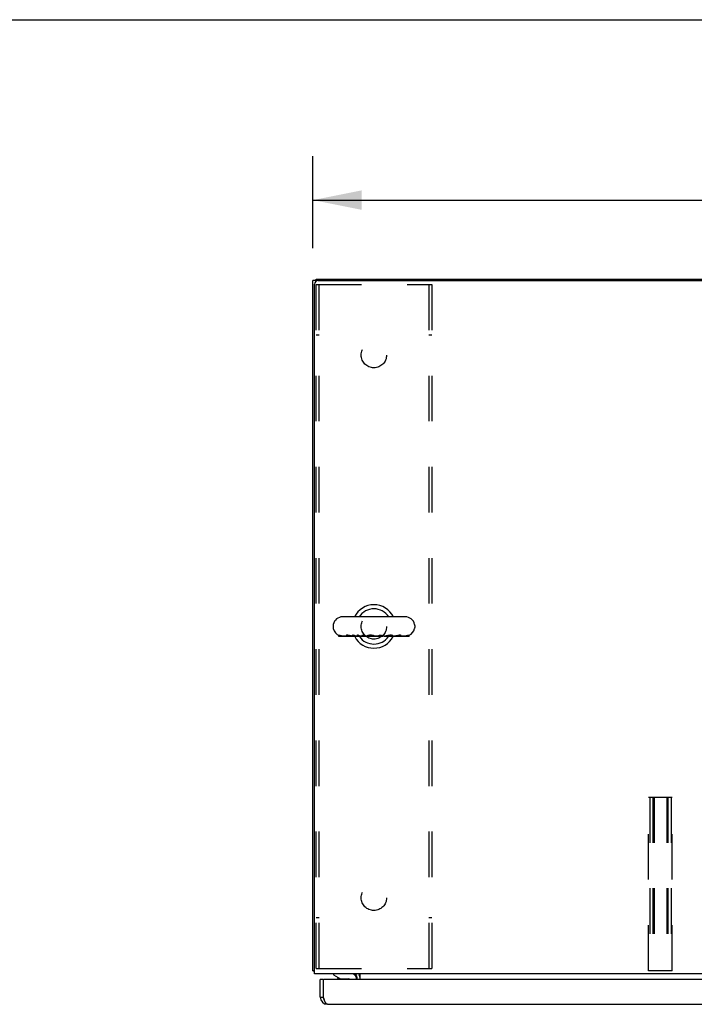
# Model space of a CAD drawing. Header units: inches. Extents: x 0 to 286, y 0 to 185.
# Tile 46 of 72: x 66 to 89, y 151 to 185. Entities that reach past the tile are written whole.
import ezdxf

# ---------------------------------------------------------------- set-up
doc = ezdxf.new("R2010")
doc.units = ezdxf.units.IN
doc.header["$LTSCALE"] = 15.75
doc.header["$MEASUREMENT"] = 0
doc.linetypes.add('HIDDEN', pattern=[0.2, 0.1, -0.1])
doc.layers.get('0').update_dxf_attribs({"linetype": 'CONTINUOUS'})
for name, color, linetype in [('02___PRT_ALL_AXES', 7, 'CONTINUOUS'), ('3PC_BODY', 7, 'CONTINUOUS'), ('DEFAULT_2', 8, 'HIDDEN')]:
    doc.layers.add(name, color=color, linetype=linetype)
doc.styles.get("Standard").update_dxf_attribs({"font": 'txt', "width": 0.8})
doc.dimstyles.new('DIMSTYLE_2', dxfattribs={"dimtxt": 1.431818, "dimasz": 1.684492, "dimexe": 0.09, "dimexo": 0.07, "dimgap": 0.0425, "dimtad": 0, "dimtih": 1, "dimtoh": 1, "dimzin": 4, "dimdsep": 46, "dimtxsty": 'Standard', "dimblk": '_FILLED', "dimblk1": '_FILLED', "dimblk2": '_FILLED', "dimcen": 0.09, "dimadec": 0, "dimazin": 0, "dimtfac": 1, "dimtofl": 0, "dimtmove": 0, "dimatfit": 3, "dimldrblk": '_FILLED', "dimfxl": 1, "dimtolj": 1, "dimtzin": 4, "dimarcsym": 0})

# ---------------------------------------------------------------- blocks, each defined once
blk = doc.blocks.new('_FILLED')
at = {"color": 0, "linetype": 'ByBlock'}
blk.add_solid([(0, 0), (-1, 0.2), (-1, -0.2)], dxfattribs=at)
blk = doc.blocks.new('*D9')
at = {"layer": '3PC_BODY', "color": 2, "linetype": 'Continuous'}
for p, q in [((75.654, 177.397), (75.654, 180.578)), ((111.654, 177.397), (111.654, 180.578)), ((75.654, 179.062), (90.075, 179.062)), ((111.654, 179.062), (97.234, 179.062))]:
    blk.add_line(p, q, dxfattribs=at)
at = {"layer": '3PC_BODY', "color": 2, "linetype": 'Continuous', "xscale": 1.6844919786, "yscale": 1.6844919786, "zscale": 1.6844919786, "rotation": 180}
blk.add_blockref('_FILLED', (75.654, 179.062), dxfattribs=at)
at = {"layer": '3PC_BODY', "color": 2, "linetype": 'Continuous', "xscale": 1.6844919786, "yscale": 1.6844919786, "zscale": 1.6844919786}
blk.add_blockref('_FILLED', (111.654, 179.062), dxfattribs=at)
at = {"layer": '3PC_BODY', "color": 2, "linetype": 'Continuous', "insert": (93.654, 179.778), "char_height": 1.4318, "width": 5.72727, "attachment_point": 2, "line_spacing_factor": 0.9}
blk.add_mtext('36.00', dxfattribs=at)

msp = doc.modelspace()

# ---------------------------------------------------------------- linework, layer by layer
at = {"color": 7, "linetype": 'Continuous'}
for p, q in [((0, 185.294), (286.364, 185.294)), ((75.758, 176.28), (75.654, 176.28)), ((75.758, 176.257), (75.758, 176.332)), ((78.838, 164.666), (76.678, 164.666)), ((76.348, 164.37), (76.348, 164.294)), ((79.168, 164.37), (79.168, 164.294)), ((76.547, 163.983), (76.547, 164.025)), ((77.492, 163.983), (76.547, 163.983)), ((76.567, 163.983), (76.567, 164.02)), ((76.574, 163.983), (76.574, 164.021)), ((76.801, 163.998), (76.695, 163.998)), ((76.751, 163.983), (76.751, 163.998)), ((76.755, 163.983), (76.755, 163.998)), ((76.8, 163.983), (76.8, 163.998)), ((76.801, 164.017), (76.801, 163.983)), ((76.909, 164.017), (76.902, 164.019)), ((76.917, 164.016), (76.909, 164.017)), ((76.932, 164.012), (76.917, 164.016)), ((76.95, 164.008), (76.932, 164.012)), ((76.958, 164.007), (76.95, 164.008)), ((76.992, 163.983), (76.992, 164.001)), ((77.021, 163.998), (76.992, 163.998)), ((77.021, 163.983), (77.021, 164.027)), ((77.072, 163.983), (77.072, 164.025)), ((77.131, 163.983), (77.131, 163.999)), ((77.169, 163.999), (77.131, 163.999)), ((77.169, 163.983), (77.169, 164.025)), ((77.22, 163.983), (77.22, 164.027)), ((77.34, 163.998), (77.292, 163.998)), ((77.34, 163.983), (77.34, 164.025)), ((77.397, 163.983), (77.397, 164.025)), ((77.523, 163.998), (77.439, 163.998)), ((77.492, 163.983), (77.492, 163.998)), ((77.523, 163.998), (77.523, 163.983)), ((78.065, 163.983), (77.523, 163.983)), ((77.765, 164.005), (77.763, 164.006)), ((77.767, 164.004), (77.765, 164.005)), ((77.771, 164.002), (77.767, 164.004)), ((77.773, 164.001), (77.771, 164.002)), ((77.774, 164.001), (77.773, 164.001)), ((77.774, 163.983), (77.774, 164.001)), ((77.88, 163.998), (77.774, 163.998)), ((77.783, 163.983), (77.783, 163.998)), ((77.788, 163.983), (77.788, 163.998)), ((77.793, 163.983), (77.793, 163.998)), ((77.951, 163.983), (77.951, 164.025)), ((78.017, 163.983), (78.017, 164.025)), ((78.147, 163.998), (78.039, 163.998)), ((78.065, 163.983), (78.065, 163.998)), ((78.118, 163.998), (78.118, 163.983)), ((78.974, 163.983), (78.118, 163.983)), ((78.231, 164.013), (78.203, 164.007)), ((78.41, 163.983), (78.41, 164.008)), ((78.46, 163.998), (78.41, 163.998)), ((78.551, 164.011), (78.541, 164.009)), ((78.581, 164.017), (78.551, 164.011)), ((78.698, 163.983), (78.698, 164.015)), ((78.815, 163.998), (78.698, 163.998)), ((78.95, 163.983), (78.95, 164.027)), ((78.956, 163.983), (78.956, 164.025)), ((78.968, 163.983), (78.968, 164.025)), ((78.974, 163.983), (78.974, 164.027)), ((75.706, 152.436), (75.654, 152.436)), ((76.008, 152.132), (75.904, 152.132)), ((76.008, 152.132), (76.008, 152.112)), ((76.365, 152.332), (76.365, 152.293)), ((76.365, 152.293), (76.604, 152.155)), ((76.501, 152.215), (76.501, 152.203)), ((76.501, 152.203), (76.521, 152.203)), ((76.604, 152.155), (76.877, 152.155)), ((77.171, 152.331), (77.137, 152.296)), ((77.153, 152.175), (77.153, 152.132)), ((75.904, 151.525), (76.008, 151.525))]:
    msp.add_line(p, q, dxfattribs=at)
at = {"color": 3, "linetype": 'Continuous'}
for p, q in [((75.654, 152.436), (75.654, 176.28)), ((75.758, 176.332), (111.55, 176.332)), ((75.831, 176.28), (111.477, 176.28)), ((75.706, 152.332), (75.706, 176.155)), ((111.602, 152.332), (75.706, 152.332)), ((75.904, 151.525), (75.904, 152.132)), ((76.008, 152.112), (76.008, 151.525)), ((110.718, 152.132), (76.028, 152.132)), ((77.133, 152.293), (77.135, 152.294)), ((77.135, 152.295), (77.139, 152.301)), ((77.135, 152.294), (77.135, 152.295)), ((77.139, 152.301), (77.141, 152.303)), ((77.175, 152.132), (77.175, 152.19)), ((77.279, 152.132), (77.279, 152.332)), ((76.02, 151.493), (76.008, 151.525)), ((76.151, 151.278), (110.595, 151.278))]:
    msp.add_line(p, q, dxfattribs=at)
at = {"color": 7, "linetype": 'Continuous'}
for points in [[(76.574, 164.021), (76.573, 164.021), (76.572, 164.021), (76.57, 164.021), (76.569, 164.021), (76.568, 164.02), (76.567, 164.02)], [(76.695, 163.998), (76.691, 163.998), (76.681, 163.998), (76.671, 163.999), (76.661, 164), (76.651, 164.001), (76.642, 164.003), (76.632, 164.004), (76.622, 164.006), (76.612, 164.009), (76.602, 164.011), (76.593, 164.014), (76.583, 164.018), (76.574, 164.021)], [(76.833, 164.027), (76.83, 164.027), (76.827, 164.027), (76.824, 164.027), (76.821, 164.027), (76.819, 164.026), (76.816, 164.026), (76.814, 164.026), (76.812, 164.025), (76.81, 164.025), (76.808, 164.024), (76.807, 164.024), (76.806, 164.023), (76.805, 164.022), (76.804, 164.022), (76.803, 164.021), (76.802, 164.02), (76.802, 164.019), (76.801, 164.018), (76.801, 164.017), (76.801, 164.017)], [(76.88, 164.023), (76.876, 164.023), (76.873, 164.024), (76.87, 164.024), (76.867, 164.025), (76.864, 164.025), (76.861, 164.026), (76.858, 164.026), (76.855, 164.026), (76.852, 164.026), (76.849, 164.027), (76.846, 164.027), (76.843, 164.027), (76.841, 164.027), (76.838, 164.027), (76.835, 164.027), (76.833, 164.027)], [(76.902, 164.019), (76.898, 164.02), (76.894, 164.02), (76.891, 164.021), (76.887, 164.022), (76.883, 164.022), (76.88, 164.023)], [(76.992, 164.001), (76.986, 164.001), (76.981, 164.002), (76.976, 164.003), (76.972, 164.004), (76.967, 164.005), (76.962, 164.006), (76.958, 164.007)], [(77.072, 164.025), (77.063, 164.025), (77.055, 164.025), (77.046, 164.026), (77.038, 164.026), (77.029, 164.026), (77.021, 164.027)], [(77.131, 163.999), (77.126, 163.999), (77.122, 164), (77.118, 164.001), (77.114, 164.002), (77.111, 164.003), (77.107, 164.004), (77.104, 164.006), (77.101, 164.007), (77.098, 164.008), (77.095, 164.01), (77.092, 164.011), (77.089, 164.013), (77.086, 164.015), (77.083, 164.017), (77.08, 164.019), (77.078, 164.021), (77.075, 164.023), (77.072, 164.025)], [(77.22, 164.027), (77.211, 164.026), (77.203, 164.026), (77.195, 164.026), (77.186, 164.025), (77.177, 164.025), (77.169, 164.025)], [(77.292, 163.998), (77.287, 163.998), (77.282, 163.999), (77.277, 163.999), (77.271, 164), (77.266, 164.002), (77.261, 164.003), (77.256, 164.005), (77.25, 164.007), (77.245, 164.01), (77.24, 164.013), (77.235, 164.016), (77.23, 164.019), (77.225, 164.023), (77.22, 164.027)], [(77.397, 164.025), (77.388, 164.024), (77.378, 164.024), (77.369, 164.024), (77.359, 164.024), (77.35, 164.024), (77.34, 164.025)], [(77.439, 163.998), (77.439, 163.998), (77.435, 163.998), (77.432, 163.999), (77.429, 164), (77.426, 164.001), (77.422, 164.002), (77.419, 164.004), (77.416, 164.006), (77.413, 164.008), (77.41, 164.011), (77.406, 164.014), (77.403, 164.017), (77.4, 164.021), (77.397, 164.025)], [(77.549, 164.013), (77.546, 164.012), (77.543, 164.01), (77.541, 164.009), (77.539, 164.008), (77.537, 164.007), (77.535, 164.006), (77.533, 164.006), (77.531, 164.005), (77.53, 164.004), (77.528, 164.003), (77.527, 164.002), (77.526, 164.001), (77.525, 164.001), (77.524, 164), (77.524, 164), (77.523, 163.999), (77.523, 163.999), (77.523, 163.998), (77.523, 163.998)], [(77.641, 164.027), (77.636, 164.027), (77.631, 164.027), (77.627, 164.027), (77.622, 164.027), (77.617, 164.026), (77.612, 164.026), (77.608, 164.026), (77.604, 164.025), (77.599, 164.025), (77.595, 164.024), (77.592, 164.024), (77.588, 164.023), (77.584, 164.022), (77.58, 164.022), (77.577, 164.021), (77.573, 164.02), (77.57, 164.019), (77.566, 164.018), (77.563, 164.017), (77.56, 164.016), (77.557, 164.016), (77.554, 164.015), (77.551, 164.014), (77.549, 164.013)], [(77.701, 164.023), (77.697, 164.023), (77.694, 164.024), (77.69, 164.024), (77.686, 164.025), (77.683, 164.025), (77.679, 164.026), (77.675, 164.026), (77.672, 164.026), (77.668, 164.026), (77.664, 164.027), (77.66, 164.027), (77.657, 164.027), (77.653, 164.027), (77.649, 164.027), (77.645, 164.027), (77.641, 164.027)], [(77.746, 164.012), (77.743, 164.013), (77.741, 164.014), (77.738, 164.015), (77.736, 164.015), (77.733, 164.016), (77.731, 164.017), (77.728, 164.018), (77.725, 164.018), (77.722, 164.019), (77.719, 164.02), (77.716, 164.02), (77.713, 164.021), (77.71, 164.021), (77.707, 164.022), (77.704, 164.022), (77.701, 164.023)], [(77.758, 164.008), (77.756, 164.008), (77.754, 164.009), (77.752, 164.01), (77.75, 164.011), (77.748, 164.012), (77.746, 164.012)], [(77.763, 164.006), (77.762, 164.006), (77.761, 164.007), (77.76, 164.007), (77.758, 164.008)], [(77.951, 164.025), (77.946, 164.021), (77.94, 164.017), (77.935, 164.014), (77.93, 164.011), (77.924, 164.008), (77.919, 164.006), (77.913, 164.004), (77.908, 164.002), (77.902, 164.001), (77.896, 164), (77.891, 163.999), (77.885, 163.998), (77.88, 163.998)], [(78.017, 164.025), (78.006, 164.025), (77.995, 164.024), (77.984, 164.024), (77.973, 164.024), (77.962, 164.025), (77.951, 164.025)], [(78.039, 163.998), (78.037, 163.998), (78.036, 163.999), (78.034, 164), (78.032, 164.001), (78.03, 164.002), (78.029, 164.004), (78.027, 164.006), (78.025, 164.008), (78.024, 164.011), (78.022, 164.014), (78.02, 164.017), (78.019, 164.021), (78.017, 164.025)], [(78.203, 164.007), (78.195, 164.005), (78.191, 164.004), (78.187, 164.004), (78.183, 164.003), (78.179, 164.002), (78.175, 164.001), (78.171, 164.001), (78.167, 164), (78.164, 163.999), (78.16, 163.999), (78.157, 163.999), (78.153, 163.998), (78.15, 163.998), (78.147, 163.998)], [(78.339, 164.027), (78.334, 164.027), (78.329, 164.027), (78.325, 164.027), (78.32, 164.027), (78.315, 164.026), (78.31, 164.026), (78.305, 164.026), (78.3, 164.025), (78.296, 164.025), (78.291, 164.024), (78.286, 164.024), (78.282, 164.023), (78.277, 164.022), (78.273, 164.022), (78.268, 164.021), (78.263, 164.02), (78.259, 164.019), (78.254, 164.018), (78.249, 164.017), (78.245, 164.016), (78.24, 164.015), (78.231, 164.013)], [(78.401, 164.018), (78.399, 164.019), (78.397, 164.02), (78.395, 164.02), (78.393, 164.021), (78.391, 164.022), (78.388, 164.023), (78.386, 164.023), (78.383, 164.024), (78.381, 164.024), (78.378, 164.025), (78.375, 164.025), (78.372, 164.025), (78.369, 164.026), (78.366, 164.026), (78.363, 164.026), (78.36, 164.027), (78.357, 164.027), (78.353, 164.027), (78.35, 164.027), (78.346, 164.027), (78.343, 164.027), (78.339, 164.027)], [(78.41, 164.008), (78.41, 164.009), (78.41, 164.01), (78.41, 164.011), (78.409, 164.012), (78.409, 164.013), (78.408, 164.013), (78.407, 164.014), (78.406, 164.015), (78.405, 164.016), (78.403, 164.017), (78.401, 164.018)], [(78.541, 164.009), (78.531, 164.007), (78.526, 164.006), (78.521, 164.005), (78.516, 164.004), (78.511, 164.003), (78.506, 164.002), (78.502, 164.002), (78.497, 164.001), (78.492, 164), (78.487, 164), (78.482, 163.999), (78.477, 163.999), (78.472, 163.998), (78.467, 163.998), (78.462, 163.998), (78.46, 163.998)], [(78.661, 164.027), (78.658, 164.027), (78.655, 164.027), (78.651, 164.027), (78.647, 164.027), (78.643, 164.027), (78.639, 164.026), (78.635, 164.026), (78.631, 164.025), (78.627, 164.025), (78.623, 164.024), (78.619, 164.024), (78.615, 164.023), (78.611, 164.023), (78.607, 164.022), (78.603, 164.021), (78.599, 164.02), (78.594, 164.02), (78.59, 164.019), (78.581, 164.017)], [(78.698, 164.015), (78.698, 164.016), (78.698, 164.017), (78.698, 164.018), (78.697, 164.019), (78.697, 164.02), (78.696, 164.021), (78.695, 164.021), (78.694, 164.022), (78.692, 164.023), (78.691, 164.023), (78.689, 164.024), (78.687, 164.025), (78.686, 164.025), (78.684, 164.025), (78.681, 164.026), (78.679, 164.026), (78.676, 164.027), (78.674, 164.027), (78.671, 164.027), (78.668, 164.027), (78.665, 164.027), (78.661, 164.027)], [(78.95, 164.027), (78.941, 164.023), (78.931, 164.019), (78.921, 164.016), (78.912, 164.013), (78.902, 164.01), (78.892, 164.007), (78.882, 164.005), (78.872, 164.003), (78.862, 164.001), (78.851, 164), (78.841, 163.999), (78.831, 163.999), (78.821, 163.998), (78.815, 163.998)], [(78.956, 164.025), (78.955, 164.025), (78.954, 164.025), (78.953, 164.026), (78.952, 164.026), (78.951, 164.026), (78.95, 164.027)], [(78.968, 164.025), (78.959, 164.021), (78.956, 164.02)], [(78.974, 164.027), (78.973, 164.026), (78.972, 164.026), (78.971, 164.026), (78.97, 164.025), (78.969, 164.025), (78.968, 164.025)]]:
    msp.add_lwpolyline(points, dxfattribs=at)
at = {"color": 3, "linetype": 'Continuous'}
for points in [[(75.682, 152.422), (75.679, 152.423), (75.675, 152.424), (75.672, 152.424), (75.669, 152.425), (75.666, 152.426), (75.664, 152.427), (75.662, 152.428), (75.66, 152.429), (75.658, 152.43), (75.657, 152.431), (75.656, 152.432), (75.655, 152.433), (75.655, 152.435), (75.654, 152.436)], [(75.706, 152.417), (75.706, 152.417), (75.702, 152.418), (75.698, 152.419), (75.694, 152.42), (75.69, 152.421), (75.682, 152.422)], [(77.132, 152.292), (77.133, 152.292), (77.133, 152.292), (77.133, 152.293), (77.133, 152.293)], [(77.141, 152.303), (77.142, 152.305), (77.144, 152.307), (77.146, 152.309), (77.148, 152.312), (77.15, 152.315)], [(77.15, 152.315), (77.152, 152.317), (77.155, 152.32), (77.157, 152.322), (77.16, 152.324), (77.162, 152.327)], [(77.162, 152.327), (77.165, 152.328), (77.167, 152.33), (77.17, 152.331), (77.172, 152.332), (77.174, 152.332)], [(76.151, 151.278), (76.145, 151.279), (76.139, 151.28), (76.133, 151.283), (76.127, 151.287), (76.121, 151.291), (76.115, 151.297), (76.109, 151.304), (76.103, 151.311), (76.098, 151.32), (76.092, 151.329), (76.086, 151.339), (76.08, 151.351), (76.074, 151.362), (76.068, 151.375), (76.062, 151.388), (76.056, 151.402), (76.05, 151.416), (76.044, 151.431), (76.038, 151.446), (76.032, 151.461), (76.026, 151.477), (76.02, 151.493)]]:
    msp.add_lwpolyline(points, dxfattribs=at)
for centre, radius, start, end in [((75.831, 176.155), 0.125, 90, 180), ((76.028, 152.112), 0.02, 90, 180), ((77.033, 152.19), 0.142, 0, 90), ((76.151, 151.525), 0.246, 180, 270)]:
    msp.add_arc(centre, radius, start, end, dxfattribs=at)
at = {"color": 7, "linetype": 'Continuous'}
for centre, radius, start, end in [((77.758, 164.332), 0.75, 26.4733, 153.5267), ((76.678, 164.332), 0.334, 90, 167.5716), ((77.758, 164.332), 0.61, 33.2138, 146.7862), ((78.838, 164.332), 0.334, 12.4284, 90), ((76.505, 164.37), 0.157, 167.5716, 180), ((79.012, 164.37), 0.157, 0, 12.4284), ((76.505, 164.294), 0.157, 180, 192.4284), ((76.678, 164.332), 0.334, 192.4284, 250.4972), ((77.758, 164.332), 0.75, 207.781, 332.219), ((77.758, 164.332), 0.61, 214.9483, 325.0517), ((78.838, 164.332), 0.334, 293.8923, 347.5716), ((79.012, 164.294), 0.157, 347.5716, 360), ((76.616, 152.218), 0.116, 187.587, 227.6099), ((76.877, 152.057), 0.0984, 50.2449, 90), ((76.823, 152.218), 0.116, 312.3901, 322.4687), ((76.995, 152.175), 0.157, 0, 90), ((77.033, 152.19), 0.246, 0, 35.3262), ((76.151, 151.525), 0.142, 180, 221.305), ((76.158, 151.532), 0.15, 183.6802, 218.0702)]:
    msp.add_arc(centre, radius, start, end, dxfattribs=at)
at = {"layer": '02___PRT_ALL_AXES', "color": 8, "linetype": 'HIDDEN'}
for centre in [(77.758, 173.707), (77.758, 164.332), (77.758, 154.957)]:
    msp.add_circle(centre, 0.438, dxfattribs=at)
at = {"layer": 'DEFAULT_2', "color": 8, "linetype": 'HIDDEN'}
for p, q in [((75.758, 152.52), (75.758, 176.145)), ((75.758, 176.145), (79.758, 176.145)), ((75.862, 152.52), (75.862, 176.145)), ((79.654, 176.145), (79.654, 152.52)), ((79.758, 176.145), (79.758, 152.52)), ((75.862, 174.395), (75.758, 174.395)), ((79.758, 174.395), (79.654, 174.395)), ((87.248, 152.436), (87.248, 158.436)), ((87.248, 158.436), (88.061, 158.436)), ((87.288, 158.436), (87.288, 152.436)), ((87.396, 158.436), (87.396, 152.436)), ((87.436, 158.436), (87.436, 152.436)), ((87.873, 158.436), (87.873, 152.436)), ((87.913, 158.436), (87.913, 152.436)), ((88.021, 158.436), (88.021, 152.436)), ((88.061, 152.436), (88.061, 158.436)), ((75.862, 154.27), (75.758, 154.27)), ((79.758, 154.27), (79.654, 154.27)), ((75.758, 152.52), (79.758, 152.52)), ((88.061, 152.436), (87.248, 152.436))]:
    msp.add_line(p, q, dxfattribs=at)

# ---------------------------------------------------------------- dimensions: what is measured, and where the dimension line sits
at = {"layer": '3PC_BODY', "color": 2, "linetype": 'Continuous'}
dim = msp.add_linear_dim(base=(111.654, 179.062), p1=(75.654, 177.327), p2=(111.654, 177.327), dimstyle='DIMSTYLE_2', dxfattribs=at)
dim.commit()
dim.dimension.update_dxf_attribs({"geometry": '*D9', "text_midpoint": (93.654, 179.062), "dimtype": 160})

doc.saveas('drawing.dxf')
